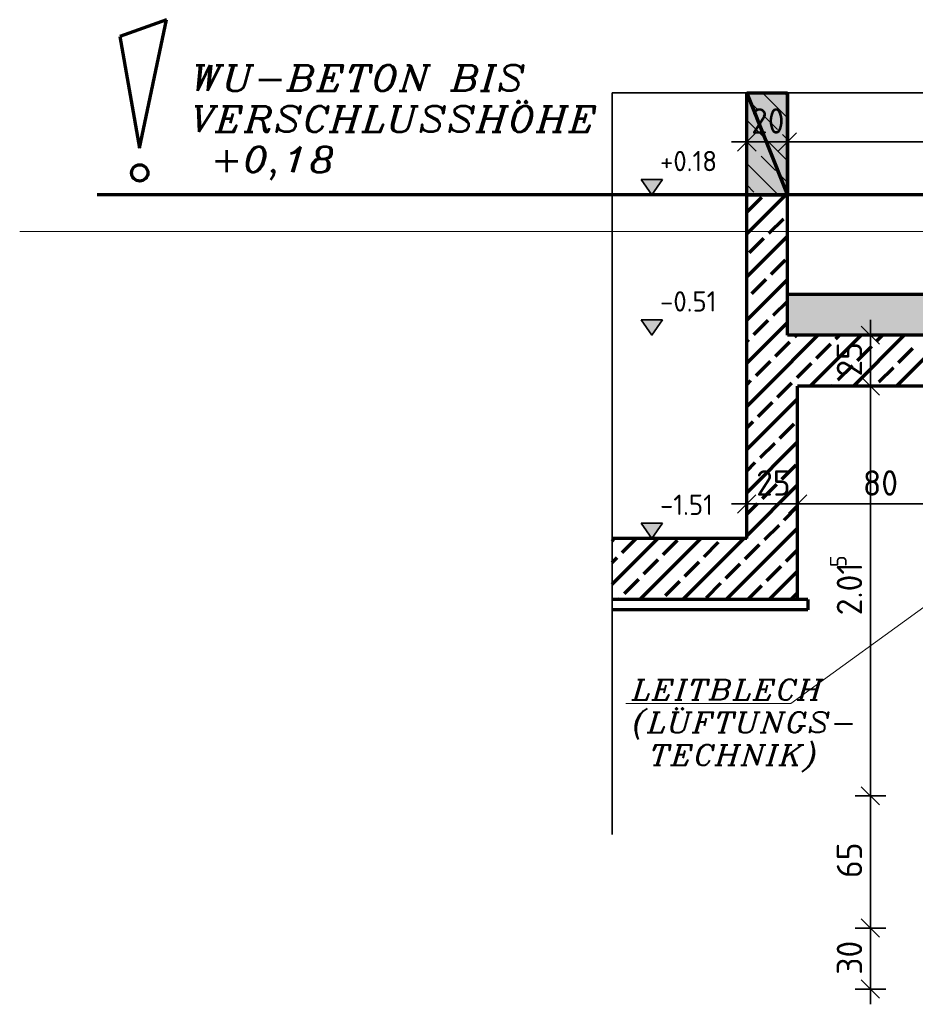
# Model space of a CAD drawing. Header units: millimetres. Extents: x -50 to 85, y 0 to 206.
# Tile 138 of 152: x 0.87 to 5.27, y 174.06 to 178.9. Entities that reach past the tile are written whole.
import ezdxf

# ---------------------------------------------------------------- set-up
doc = ezdxf.new("R2010")
doc.units = ezdxf.units.MM
doc.layers.add('NEUBAU _ LÜFTUNGSKANAL  zu Grundriss und Schnitt 2-2', color=7, linetype='Continuous', lineweight=20)
doc.styles.add('isocp', font='isocp', dxfattribs={"width": 1.1})
doc.styles.add('Italic', font='Italic', dxfattribs={"width": 1.15})

msp = doc.modelspace()

# ---------------------------------------------------------------- hatches: boundary and pattern name
at = {"lineweight": 25, "true_color": 0xd6d600}
for points in [[(4.4392845, 178.0412521), (4.4392845, 178.5424774), (4.6392845, 178.0412521)], [(4.6392845, 178.0412521), (4.4392845, 178.5424774), (4.6392845, 178.5424774)]]:
    msp.add_hatch(color=52, dxfattribs=at).paths.add_polyline_path(points)
at = {"layer": 'NEUBAU _ LÜFTUNGSKANAL  zu Grundriss und Schnitt 2-2', "lineweight": 25, "true_color": 0xffffff}
for points in [[(4.025098, 178.1162521), (3.9200982, 178.1162521), (3.9725981, 178.0412521)], [(4.025098, 177.426252), (3.9200982, 177.426252), (3.9725981, 177.351252)], [(4.025098, 176.426252), (3.9200982, 176.426252), (3.9725981, 176.351252)]]:
    msp.add_hatch(color=7, dxfattribs=at).paths.add_polyline_path(points)
at = {"layer": 'NEUBAU _ LÜFTUNGSKANAL  zu Grundriss und Schnitt 2-2', "lineweight": 25, "true_color": 0xd6d6d6}
msp.add_hatch(color=254, dxfattribs=at).paths.add_polyline_path([(4.6392845, 177.3512521), (6.3390263, 177.3512521), (6.3390263, 177.550994), (4.6392845, 177.550994)])

# ---------------------------------------------------------------- linework, layer by layer
at = {"color": 1, "linetype": 'Continuous', "lineweight": 70}
for p, q in [((4.4392845, 178.0412521), (4.4392845, 178.5424774)), ((4.4392845, 178.5424774), (4.6392845, 178.0412521)), ((4.6392845, 178.0412521), (4.4392845, 178.5424774)), ((4.4392845, 178.5424774), (4.6392845, 178.5424774)), ((4.6392845, 178.5424774), (4.6392845, 178.0412521)), ((4.6392845, 178.0412521), (4.4392845, 178.0412521)), ((4.4392845, 177.8495596), (4.630977, 178.0412521)), ((4.4426708, 177.9590119), (4.5133814, 178.0297225)), ((4.5487368, 177.8529459), (4.6194475, 177.9236565)), ((4.4392845, 177.6374275), (4.6392845, 177.8374275)), ((4.4532774, 177.7574864), (4.5239881, 177.8281971)), ((4.5593434, 177.6514204), (4.6300541, 177.7221311)), ((4.4392845, 177.4252955), (4.6392845, 177.6252955)), ((4.463884, 177.555961), (4.5345947, 177.6266717)), ((4.56995, 177.449895), (4.6392845, 177.5192295)), ((4.4744906, 177.3544356), (4.5452013, 177.4251462)), ((4.5773731, 177.3512521), (4.6392845, 177.4131635)), ((4.4393686, 177.3193136), (4.4497418, 177.3296868)), ((4.4396472, 177.2135262), (4.5773731, 177.3512521)), ((4.5395051, 177.1012521), (4.7895051, 177.3512521)), ((4.676016, 177.343829), (4.6834391, 177.3512521)), ((4.7516371, 177.1012521), (5.0016371, 177.3512521)), ((4.8775414, 177.3332224), (4.8955711, 177.3512521)), ((4.9637692, 177.1012521), (5.2137692, 177.3512521)), ((5.0790669, 177.3226158), (5.1077032, 177.3512521)), ((5.1759012, 177.1012521), (5.4259012, 177.3512521)), ((4.5805566, 177.2483696), (4.6512673, 177.3190802)), ((4.782082, 177.237763), (4.8527927, 177.3084736)), ((4.9836075, 177.2271564), (5.0543181, 177.297867)), ((5.1851329, 177.2165497), (5.2558436, 177.2872604)), ((4.4850972, 177.1529101), (4.5558079, 177.2236208)), ((4.6866226, 177.1423035), (4.7573333, 177.2130142)), ((4.888148, 177.1316969), (4.9588587, 177.2024076)), ((5.0896735, 177.1210903), (5.1603842, 177.191801)), ((4.4392845, 177.0010314), (4.5395051, 177.1012521)), ((4.4399258, 177.1077388), (4.4603484, 177.1281614)), ((4.5911632, 177.0468441), (4.6455711, 177.1012521)), ((4.6455711, 177.1012521), (4.6618739, 177.1175548)), ((4.8577032, 177.1012521), (4.8633993, 177.1069482)), ((4.4392845, 176.7888994), (4.6892845, 177.0388994)), ((4.4957038, 176.9513847), (4.5664145, 177.0220954)), ((4.4392845, 176.8949654), (4.470955, 176.926636)), ((4.6017698, 176.8453187), (4.6724805, 176.9160294)), ((4.4392845, 176.5767674), (4.6892845, 176.8267674)), ((4.5063104, 176.7498593), (4.5770211, 176.82057)), ((4.4392845, 176.6828334), (4.4815616, 176.7251105)), ((4.6123764, 176.6437933), (4.6830871, 176.7145039)), ((4.4392845, 176.3646353), (4.6892845, 176.6146353)), ((4.516917, 176.5483338), (4.5876277, 176.6190445)), ((4.4392845, 176.4707013), (4.4921682, 176.5235851)), ((4.622983, 176.4422678), (4.6892845, 176.5085693)), ((4.5275236, 176.3468084), (4.5982343, 176.4175191)), ((4.3380332, 176.0512521), (4.6892845, 176.4025033)), ((3.7772992, 176.3390462), (3.7895051, 176.3512521)), ((3.7772992, 176.1269141), (4.0016371, 176.3512521)), ((3.8274879, 176.2831688), (3.8955711, 176.3512521)), ((3.9137692, 176.0512521), (4.2137692, 176.3512521)), ((4.0290133, 176.2725622), (4.099724, 176.3432729)), ((4.1259012, 176.0512521), (4.4259012, 176.3512521)), ((4.2305387, 176.2619556), (4.3012494, 176.3326663)), ((4.4320642, 176.251349), (4.5027748, 176.3220597)), ((4.6335896, 176.2407424), (4.6892845, 176.2964373)), ((3.7772992, 176.2329801), (3.8027391, 176.2584201)), ((3.9335539, 176.1771028), (4.0042646, 176.2478135)), ((4.1350793, 176.1664962), (4.20579, 176.2372069)), ((4.3366048, 176.1558896), (4.4073154, 176.2266003)), ((4.5381302, 176.145283), (4.6088409, 176.2159937)), ((4.5501653, 176.0512521), (4.6892845, 176.1903713)), ((3.8380945, 176.0816434), (3.9088052, 176.152354)), ((4.0396199, 176.0710368), (4.1103306, 176.1417474)), ((4.2411453, 176.0604302), (4.311856, 176.1311408)), ((4.4440993, 176.0512521), (4.5133814, 176.1205342)), ((4.6562313, 176.0512521), (4.6892845, 176.0843052)), ((3.8077032, 176.0512521), (3.8133457, 176.0568946))]:
    msp.add_line(p, q, dxfattribs=at)
at = {"color": 2, "linetype": 'Continuous', "lineweight": 35}
for p, q in [((4.6392845, 178.4200075), (4.5168146, 178.5424774)), ((4.4957038, 178.4575222), (4.4392845, 178.5139415)), ((4.6392845, 178.5260735), (4.6265185, 178.5388394)), ((4.6392845, 178.2078754), (4.4392845, 178.4078754)), ((4.5911632, 178.3620627), (4.5204525, 178.4327734)), ((4.4842845, 178.3464492), (4.3942845, 178.2564492)), ((4.4392845, 178.3764492), (4.4392845, 178.2264492)), ((4.5942845, 178.2564492), (4.6842845, 178.3464492)), ((4.6842845, 178.3464492), (4.5942845, 178.2564492)), ((4.6392845, 178.2264492), (4.6392845, 178.3764492)), ((4.6392845, 178.3764492), (4.6392845, 178.2264492)), ((4.5892845, 178.3014492), (4.3642845, 178.3014492)), ((4.4850972, 178.2559967), (4.4392845, 178.3018094)), ((4.4392845, 178.3014492), (4.6392845, 178.3014492)), ((4.4892845, 178.3014492), (4.7142845, 178.3014492)), ((4.7892845, 178.3014492), (4.5642845, 178.3014492)), ((4.6392845, 178.3139415), (4.6159119, 178.337314)), ((4.6392845, 178.3014492), (6.3390263, 178.3014492)), ((4.5805566, 178.1605373), (4.5098459, 178.231248)), ((4.5937758, 178.0412521), (4.4392845, 178.1957434)), ((4.6392845, 178.1018094), (4.6053053, 178.1357886)), ((4.4744906, 178.0544713), (4.4392845, 178.0896774)), ((5.0475551, 177.2012521), (5.0475551, 177.4262521)), ((5.0925551, 177.3062521), (5.0025551, 177.3962521)), ((5.1225551, 177.3512521), (4.9725551, 177.3512521)), ((5.0475551, 177.1012521), (5.0475551, 177.3512521)), ((5.0475551, 177.2512521), (5.0475551, 177.0262521)), ((5.0925551, 177.0562521), (5.0025551, 177.1462521)), ((5.0025551, 177.1462521), (5.0925551, 177.0562521)), ((5.0475551, 176.9512521), (5.0475551, 177.1762521)), ((5.1225551, 177.1012521), (4.9725551, 177.1012521)), ((4.9725551, 177.1012521), (5.1225551, 177.1012521)), ((5.0475551, 175.0862521), (5.0475551, 177.1012521)), ((4.4842845, 176.5664373), (4.3942845, 176.4764373)), ((4.4392845, 176.5964373), (4.4392845, 176.4464373)), ((4.6442845, 176.4764373), (4.7342845, 176.5664373)), ((4.7342845, 176.5664373), (4.6442845, 176.4764373)), ((4.6892845, 176.4464373), (4.6892845, 176.5964373)), ((4.6892845, 176.5964373), (4.6892845, 176.4464373)), ((4.5892845, 176.5214373), (4.3642845, 176.5214373)), ((4.4392845, 176.5214373), (4.6892845, 176.5214373)), ((4.5392845, 176.5214373), (4.7642845, 176.5214373)), ((4.8392845, 176.5214373), (4.6142845, 176.5214373)), ((4.6892845, 176.5214373), (5.4892845, 176.5214373)), ((5.0475551, 175.2362521), (5.0475551, 175.0112521)), ((5.0475551, 174.9362521), (5.0475551, 175.1612521)), ((5.0925551, 175.0412521), (5.0025551, 175.1312521)), ((5.0025551, 175.1312521), (5.0925551, 175.0412521)), ((5.1225551, 175.0862521), (4.9725551, 175.0862521)), ((4.9725551, 175.0862521), (5.1225551, 175.0862521)), ((5.0475551, 174.4362521), (5.0475551, 175.0862521)), ((5.0475551, 174.5862521), (5.0475551, 174.3612521)), ((5.0925551, 174.3912521), (5.0025551, 174.4812521)), ((5.0025551, 174.4812521), (5.0925551, 174.3912521)), ((5.0475551, 174.2862521), (5.0475551, 174.5112521)), ((5.1225551, 174.4362521), (4.9725551, 174.4362521)), ((4.9725551, 174.4362521), (5.1225551, 174.4362521)), ((5.0475551, 174.1362521), (5.0475551, 174.4362521)), ((5.0475551, 174.2862521), (5.0475551, 174.0612521)), ((4.9725551, 174.1362521), (5.1225551, 174.1362521)), ((5.0025551, 174.1812521), (5.0925551, 174.0912521))]:
    msp.add_line(p, q, dxfattribs=at)
at = {"layer": 'NEUBAU _ LÜFTUNGSKANAL  zu Grundriss und Schnitt 2-2', "color": 1, "linetype": 'Continuous', "lineweight": 70}
for p, q in [((1.5875844, 178.9023457), (1.3576314, 178.8193071)), ((1.4534452, 178.269975), (1.5875844, 178.9023457)), ((1.3576314, 178.8193071), (1.4534452, 178.269975)), ((1.3576314, 178.8193071), (1.4534452, 178.269975)), ((4.4392845, 176.3512521), (4.4392845, 178.5424774)), ((4.6392845, 177.3512521), (4.6392845, 178.5424774)), ((6.8962699, 178.0412521), (1.2462699, 178.0412521)), ((4.4392845, 178.0412521), (4.6392845, 178.0412521)), ((6.3390263, 177.550994), (4.6392845, 177.550994)), ((6.5390263, 177.3512521), (4.6392845, 177.3512521)), ((5.4892845, 177.1012521), (4.6892845, 177.1012521)), ((4.6892845, 176.0512521), (4.6892845, 177.1012521)), ((4.4392845, 176.3512521), (3.7772992, 176.3512521)), ((4.7392845, 176.0512521), (3.7772992, 176.0512521)), ((4.7392845, 176.0512521), (4.7392845, 176.0012521)), ((4.7392845, 176.0012521), (3.7772992, 176.0012521))]:
    msp.add_line(p, q, dxfattribs=at)
at = {"layer": 'NEUBAU _ LÜFTUNGSKANAL  zu Grundriss und Schnitt 2-2', "color": 2, "linetype": 'Continuous', "lineweight": 35}
for p, q in [((3.7772992, 174.8957347), (3.7772992, 178.5424774)), ((3.7772992, 178.5424774), (9.8493002, 178.5424774)), ((4.025098, 178.1162521), (3.9200982, 178.1162521)), ((3.9200982, 178.1162521), (3.9725981, 178.0412521)), ((3.9725981, 178.0412521), (4.025098, 178.1162521)), ((4.025098, 177.426252), (3.9200982, 177.426252)), ((3.9200982, 177.426252), (3.9725981, 177.351252)), ((3.9725981, 177.351252), (4.025098, 177.426252)), ((4.025098, 176.426252), (3.9200982, 176.426252)), ((3.9200982, 176.426252), (3.9725981, 176.351252)), ((3.9725981, 176.351252), (4.025098, 176.426252)), ((3.9725981, 176.351252), (4.025098, 176.426252))]:
    msp.add_line(p, q, dxfattribs=at)
at = {"layer": 'NEUBAU _ LÜFTUNGSKANAL  zu Grundriss und Schnitt 2-2', "color": 9, "linetype": 'Continuous', "lineweight": 0}
for p, q in [((4.025098, 178.1162521), (3.9200982, 178.1162521)), ((3.9200982, 178.1162521), (3.9725981, 178.0412521)), ((3.9725981, 178.0412521), (4.025098, 178.1162521)), ((6.3390263, 177.550994), (4.6392845, 177.550994)), ((4.6392845, 177.550994), (4.6392845, 177.3512521)), ((4.025098, 177.426252), (3.9200982, 177.426252)), ((3.9200982, 177.426252), (3.9725981, 177.351252)), ((3.9725981, 177.351252), (4.025098, 177.426252)), ((4.6392845, 177.3512521), (6.3390263, 177.3512521)), ((4.025098, 176.426252), (3.9200982, 176.426252)), ((3.9200982, 176.426252), (3.9725981, 176.351252)), ((3.9725981, 176.351252), (4.025098, 176.426252))]:
    msp.add_line(p, q, dxfattribs=at)
at = {"layer": 'NEUBAU _ LÜFTUNGSKANAL  zu Grundriss und Schnitt 2-2', "color": 5, "linetype": 'Continuous', "lineweight": 18}
msp.add_line((17.8309376, 177.8612521), (0.8651967, 177.8612521), dxfattribs=at)
at = {"layer": 'NEUBAU _ LÜFTUNGSKANAL  zu Grundriss und Schnitt 2-2', "color": 6, "linetype": 'Continuous', "lineweight": 13}
for p, q in [((4.6558315, 175.5395146), (5.8853254, 176.4322929)), ((3.8458315, 175.5395146), (4.6558315, 175.5395146))]:
    msp.add_line(p, q, dxfattribs=at)
at = {"layer": 'NEUBAU _ LÜFTUNGSKANAL  zu Grundriss und Schnitt 2-2', "color": 1, "linetype": 'Continuous', "lineweight": 70}
msp.add_circle((1.4552212, 178.1490142), 0.04, dxfattribs=at)

# ---------------------------------------------------------------- texts
at = {"color": 2, "lineweight": 35, "style": 'isocp', "width": 1.07}
for s, p in [('20', (4.4607935, 178.3420742)), ('25', (4.4857935, 176.5620623)), ('80', (5.0103379, 176.5620623))]:
    msp.add_text(s, height=0.125, dxfattribs=at).set_placement(p)
for s, height, p in [('25', 0.125, (5.0069301, 177.1477611)), ('2.01', 0.125, (5.0069301, 175.9738845)), ('5', 0.0825, (4.9306801, 176.2109816)), ('65', 0.125, (5.0069301, 174.6823055)), ('30', 0.125, (5.0069301, 174.2067486))]:
    msp.add_text(s, height=height, rotation=90, dxfattribs=at).set_placement(p)
at = {"layer": 'NEUBAU _ LÜFTUNGSKANAL  zu Grundriss und Schnitt 2-2', "color": 2, "lineweight": 35}
for s, height, style, width, p in [('WU-BETON BIS', 0.125, 'Italic', 1.15, (1.7020919, 178.5533427)), ('VERSCHLUSSHÖHE', 0.125, 'Italic', 1.15, (1.7033419, 178.3516695)), (' +0,18', 0.125, 'Italic', 1.15, (1.7040237, 178.1530256)), ('+0.18', 0.1, 'isocp', 1.07, (4.0131554, 178.1572422)), ('-0.51', 0.1, 'isocp', 1.07, (4.0131554, 177.4672421)), ('-1.51', 0.1, 'isocp', 1.07, (4.0131554, 176.4672421))]:
    msp.add_text(s, height=height, dxfattribs=dict(at, style=style, width=width)).set_placement(p)
at = {"layer": 'NEUBAU _ LÜFTUNGSKANAL  zu Grundriss und Schnitt 2-2', "color": 6, "lineweight": 13, "style": 'Italic', "width": 1.15}
for s, p in [('LEITBLECH', (3.8738582, 175.5584737)), ('(LÜFTUNGS-', (3.8754037, 175.3971351)), (' TECHNIK)', (3.8831309, 175.23757))]:
    msp.add_text(s, height=0.1, dxfattribs=at).set_placement(p)

doc.saveas('drawing.dxf')
